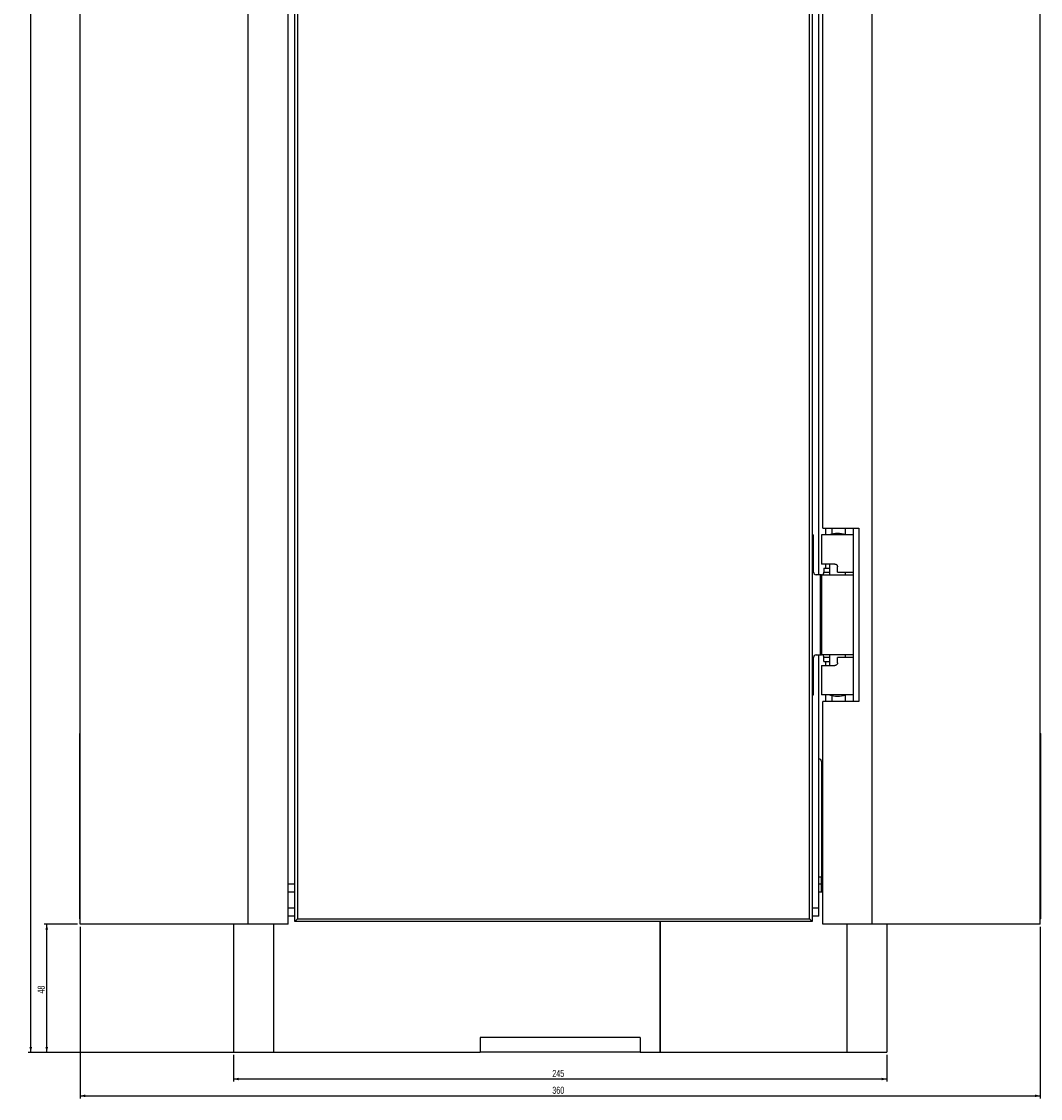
# Model space of a CAD drawing. Header units: millimetres. Extents: x 43 to 1070, y 32 to 1267.
# Tile 3 of 6: x 43 to 425, y 460 to 863. Entities that reach past the tile are written whole.
import ezdxf

# ---------------------------------------------------------------- set-up
doc = ezdxf.new("R2010")
doc.units = ezdxf.units.MM
doc.layers.add('FORMAT', color=7, linetype='Continuous')
doc.styles.add('SLDTEXTSTYLE0', font='TXT', dxfattribs={"width": 0.605})
doc.dimstyles.new('SLDDIMSTYLE0', dxfattribs={"dimtxt": 2.568319, "dimasz": 2, "dimexe": 0, "dimexo": 0.0625, "dimgap": 0.64208, "dimtad": 1, "dimrnd": 1e-09, "dimzin": 12, "dimdsep": 46, "dimtxsty": 'SLDTEXTSTYLE0', "dimsah": 1, "dimcen": 0.09, "dimadec": 0, "dimazin": 3, "dimtfac": 1, "dimtofl": 0, "dimtmove": 0, "dimatfit": 3, "dimfxl": 1, "dimfrac": 2, "dimtolj": 1, "dimtzin": 12, "dimarcsym": 0})

# ---------------------------------------------------------------- blocks, each defined once
blk = doc.blocks.new('_D')
at = {"layer": 'FORMAT'}
for p, q in [((61.86, 1267.11), (45.86, 1267.11)), ((46.85, 477.11), (46.85, 1267.11)), ((136.86, 477.11), (45.86, 477.11))]:
    blk.add_line(p, q, dxfattribs=at)
for points in [[(46.85, 1267.11), (46.35, 1265.11), (47.35, 1265.11)], [(46.85, 477.11), (47.35, 479.11), (46.35, 479.11)]]:
    blk.add_solid(points, dxfattribs=at)
at = {"layer": 'FORMAT', "insert": (43.44, 869.17), "char_height": 2.646, "attachment_point": 1, "rotation": 90, "style": 'SLDTEXTSTYLE0'}
blk.add_mtext('790', dxfattribs=at)
blk = doc.blocks.new('_D_1')
at = {"layer": 'FORMAT'}
for p, q in [((122.85, 476.12), (122.85, 466.12)), ((367.85, 476.12), (367.85, 466.12)), ((367.85, 467.11), (122.85, 467.11))]:
    blk.add_line(p, q, dxfattribs=at)
for points in [[(122.85, 467.11), (124.85, 466.61), (124.85, 467.61)], [(367.85, 467.11), (365.85, 467.61), (365.85, 466.61)]]:
    blk.add_solid(points, dxfattribs=at)
at = {"layer": 'FORMAT', "insert": (242.41, 470.52), "char_height": 2.646, "attachment_point": 1, "style": 'SLDTEXTSTYLE0'}
blk.add_mtext('245', dxfattribs=at)
blk = doc.blocks.new('_D_2')
at = {"layer": 'FORMAT'}
for p, q in [((65.35, 524.12), (65.35, 459.82)), ((425.35, 524.12), (425.35, 459.82)), ((65.35, 460.81), (425.35, 460.81))]:
    blk.add_line(p, q, dxfattribs=at)
for points in [[(65.35, 460.81), (67.35, 460.31), (67.35, 461.31)], [(425.35, 460.81), (423.35, 461.31), (423.35, 460.31)]]:
    blk.add_solid(points, dxfattribs=at)
at = {"layer": 'FORMAT', "insert": (242.41, 464.22), "char_height": 2.646, "attachment_point": 1, "style": 'SLDTEXTSTYLE0'}
blk.add_mtext('360', dxfattribs=at)
blk = doc.blocks.new('_D_3')
at = {"layer": 'FORMAT'}
for p, q in [((64.36, 525.11), (51.86, 525.11)), ((52.85, 477.11), (52.85, 525.11)), ((136.86, 477.11), (51.86, 477.11))]:
    blk.add_line(p, q, dxfattribs=at)
for points in [[(52.85, 525.11), (52.35, 523.11), (53.35, 523.11)], [(52.85, 477.11), (53.35, 479.11), (52.35, 479.11)]]:
    blk.add_solid(points, dxfattribs=at)
at = {"layer": 'FORMAT', "insert": (49.44, 499.15), "char_height": 2.646, "attachment_point": 1, "rotation": 90, "style": 'SLDTEXTSTYLE0'}
blk.add_mtext('48', dxfattribs=at)

msp = doc.modelspace()

# ---------------------------------------------------------------- linework, layer by layer
at = {"color": 7, "linetype": 'Continuous', "lineweight": 25}
for p, q in [((362.346, 525.111), (362.346, 1264.111)), ((425.346, 525.111), (425.346, 1264.111)), ((65.346, 525.111), (65.346, 1261.111)), ((128.346, 525.111), (128.346, 1261.111)), ((143.346, 525.111), (143.346, 1261.111)), ((145.846, 526.111), (145.846, 1260.111)), ((339.846, 1260.111), (339.846, 526.111)), ((146.846, 1259.111), (146.846, 527.111)), ((338.846, 527.111), (338.846, 1259.111)), ((342.346, 656.111), (342.346, 1128.111)), ((343.846, 673.611), (343.846, 1110.611)), ((339.846, 671.111), (340.346, 671.111)), ((340.346, 657.111), (340.346, 671.111)), ((343.346, 671.111), (343.346, 660.111)), ((355.346, 671.111), (343.346, 671.111)), ((343.846, 673.611), (357.346, 673.611)), ((344.846, 673.611), (344.846, 671.111)), ((347.346, 671.392), (347.346, 673.611)), ((352.346, 671.111), (352.346, 673.611)), ((355.346, 625.111), (355.346, 673.611)), ((355.346, 657.111), (355.346, 671.111)), ((357.346, 673.611), (357.346, 608.611)), ((348.346, 660.111), (343.346, 660.111)), ((344.199, 658.611), (344.199, 657.111)), ((344.199, 658.611), (346.346, 658.611)), ((344.846, 660.111), (344.846, 658.611)), ((346.346, 660.111), (346.346, 656.111)), ((349.346, 657.111), (349.346, 659.111)), ((342.851, 656.111), (341.346, 656.111)), ((342.851, 656.111), (342.851, 626.111)), ((343.346, 656.111), (342.851, 656.111)), ((343.346, 656.111), (343.346, 626.111)), ((343.346, 656.111), (355.346, 656.111)), ((349.346, 657.111), (355.346, 657.111)), ((352.346, 656.111), (352.346, 657.111)), ((352.346, 656.111), (352.346, 657.111)), ((355.346, 626.111), (355.346, 656.111)), ((341.346, 626.111), (342.851, 626.111)), ((342.346, 531.111), (342.346, 626.111)), ((342.851, 626.111), (343.346, 626.111)), ((355.346, 626.111), (343.346, 626.111)), ((346.346, 626.111), (346.346, 622.111)), ((352.346, 625.111), (352.346, 626.111)), ((352.346, 625.111), (352.346, 626.111)), ((340.346, 611.111), (340.346, 625.111)), ((343.346, 622.111), (343.346, 611.111)), ((343.346, 622.111), (348.346, 622.111)), ((344.199, 623.611), (344.199, 625.111)), ((344.199, 623.611), (346.346, 623.611)), ((344.846, 623.611), (344.846, 622.111)), ((349.346, 623.111), (349.346, 625.111)), ((355.346, 625.111), (349.346, 625.111)), ((355.346, 611.111), (355.346, 625.111)), ((339.846, 611.111), (340.346, 611.111)), ((355.346, 611.111), (343.346, 611.111)), ((344.846, 611.111), (344.846, 608.611)), ((347.346, 608.611), (347.346, 610.83)), ((352.346, 608.611), (352.346, 611.111)), ((355.346, 608.611), (355.346, 611.111)), ((343.846, 525.111), (343.846, 608.611)), ((357.346, 608.611), (343.846, 608.611)), ((65.346, 596.711), (65.246, 596.611)), ((65.246, 527.111), (65.246, 596.611)), ((65.346, 596.611), (65.246, 596.611)), ((425.446, 596.611), (425.346, 596.711)), ((425.446, 596.611), (425.446, 527.111)), ((343.346, 586.111), (343.346, 542.711)), ((343.346, 540.111), (343.346, 542.711)), ((145.846, 540.111), (143.346, 540.111)), ((145.846, 537.111), (143.346, 537.111)), ((343.346, 540.111), (342.346, 540.111)), ((343.346, 537.111), (342.346, 537.111)), ((343.346, 537.111), (343.346, 540.111)), ((343.346, 540.111), (343.846, 540.111)), ((343.846, 537.111), (343.346, 537.111)), ((145.846, 531.111), (143.346, 531.111)), ((342.346, 531.111), (339.846, 531.111)), ((342.346, 528.111), (342.346, 531.111)), ((65.346, 527.111), (65.246, 527.111)), ((65.346, 527.011), (65.246, 527.111)), ((128.346, 525.111), (65.346, 525.111)), ((122.846, 525.111), (122.846, 477.111)), ((143.346, 525.111), (128.346, 525.111)), ((145.846, 528.111), (143.346, 528.111)), ((146.846, 527.111), (145.846, 526.111)), ((339.846, 526.111), (145.846, 526.111)), ((146.846, 527.111), (338.846, 527.111)), ((282.796, 526.111), (282.796, 477.111)), ((282.846, 477.111), (282.846, 526.111)), ((339.846, 526.111), (338.846, 527.111)), ((342.346, 528.111), (339.846, 528.111)), ((362.346, 525.111), (343.846, 525.111)), ((425.346, 525.111), (362.346, 525.111)), ((367.846, 525.111), (367.846, 477.111)), ((425.446, 527.111), (425.346, 527.011)), ((275.346, 482.711), (215.346, 482.711)), ((215.346, 482.711), (215.346, 477.111)), ((275.346, 482.711), (275.346, 477.111)), ((122.846, 477.111), (137.846, 477.111)), ((137.846, 477.111), (215.346, 477.111)), ((275.346, 477.111), (215.346, 477.111)), ((275.346, 477.111), (282.796, 477.111)), ((282.846, 477.111), (282.796, 477.111)), ((282.846, 477.111), (352.846, 477.111)), ((352.846, 477.111), (367.846, 477.111))]:
    msp.add_line(p, q, dxfattribs=at)
at = {"color": 8, "linetype": 'Continuous', "lineweight": 25}
for p, q in [((344.199, 657.111), (346.346, 657.111)), ((346.346, 625.111), (344.199, 625.111)), ((343.346, 542.711), (342.346, 542.711)), ((137.846, 525.111), (137.846, 477.111)), ((352.846, 525.111), (352.846, 477.111))]:
    msp.add_line(p, q, dxfattribs=at)
at = {"color": 7, "linetype": 'Continuous', "lineweight": 25}
for centre, radius, start, end in [((349.346, 662.361), 9.25, 71.07536, 108.92464), ((341.346, 657.111), 1, 180, 270), ((341.346, 625.111), 1, 90, 180), ((349.346, 619.861), 9.25, 251.07536, 288.92464), ((342.346, 586.111), 1, 0, 90)]:
    msp.add_arc(centre, radius, start, end, dxfattribs=at)
for points, knots in [([(348.346, 660.111), (348.457, 660.1), (348.679, 660.079), (348.979, 659.909), (349.205, 659.658), (349.328, 659.376), (349.341, 659.188), (349.346, 659.111)], [0, 0, 0, 0, 0.2138501, 0.4277867, 0.6401911, 0.85325, 1, 1, 1, 1]), ([(343.757, 656.111), (343.8, 656.122), (343.885, 656.143), (344.018, 656.313), (344.127, 656.564), (344.19, 656.846), (344.197, 657.034), (344.199, 657.111)], [0, 0, 0, 0, 0.2138525, 0.4277865, 0.6401933, 0.8532514, 1, 1, 1, 1]), ([(344.199, 625.111), (344.194, 625.224), (344.182, 625.448), (344.096, 625.748), (343.977, 625.973), (343.856, 626.094), (343.786, 626.106), (343.757, 626.111)], [0, 0, 0, 0, 0.2140383, 0.4280864, 0.6418661, 0.8546192, 1, 1, 1, 1]), ([(349.346, 623.111), (349.335, 622.999), (349.313, 622.774), (349.141, 622.474), (348.888, 622.249), (348.607, 622.129), (348.421, 622.116), (348.346, 622.111)], [0, 0, 0, 0, 0.2140408, 0.4280867, 0.6418703, 0.8546223, 1, 1, 1, 1])]:
    msp.add_open_spline(points, degree=3, knots=knots, dxfattribs=at)

# ---------------------------------------------------------------- dimensions: what is measured, and where the dimension line sits
at = {"layer": 'FORMAT'}
for base, p2, picture, middle in [((46.846, 1267.111), (62.846, 1267.111), '_D', (46.846, 872.111)), ((52.846, 525.111), (65.346, 525.111), '_D_3', (52.846, 501.111))]:
    dim = msp.add_linear_dim(base=base, p1=(137.846, 477.111), p2=p2, angle=90, dimstyle='SLDDIMSTYLE0', dxfattribs=at)
    dim.commit()
    dim.dimension.update_dxf_attribs({"geometry": picture, "text_midpoint": middle, "dimtype": 160})
for base, p1, p2, picture, middle in [((425.346, 460.811), (65.346, 525.111), (425.346, 525.111), '_D_2', (245.346, 460.811)), ((122.846, 467.111), (367.846, 477.111), (122.846, 477.111), '_D_1', (245.346, 467.111))]:
    dim = msp.add_linear_dim(base=base, p1=p1, p2=p2, dimstyle='SLDDIMSTYLE0', dxfattribs=at)
    dim.commit()
    dim.dimension.update_dxf_attribs({"geometry": picture, "text_midpoint": middle, "dimtype": 160})

doc.saveas('drawing.dxf')
